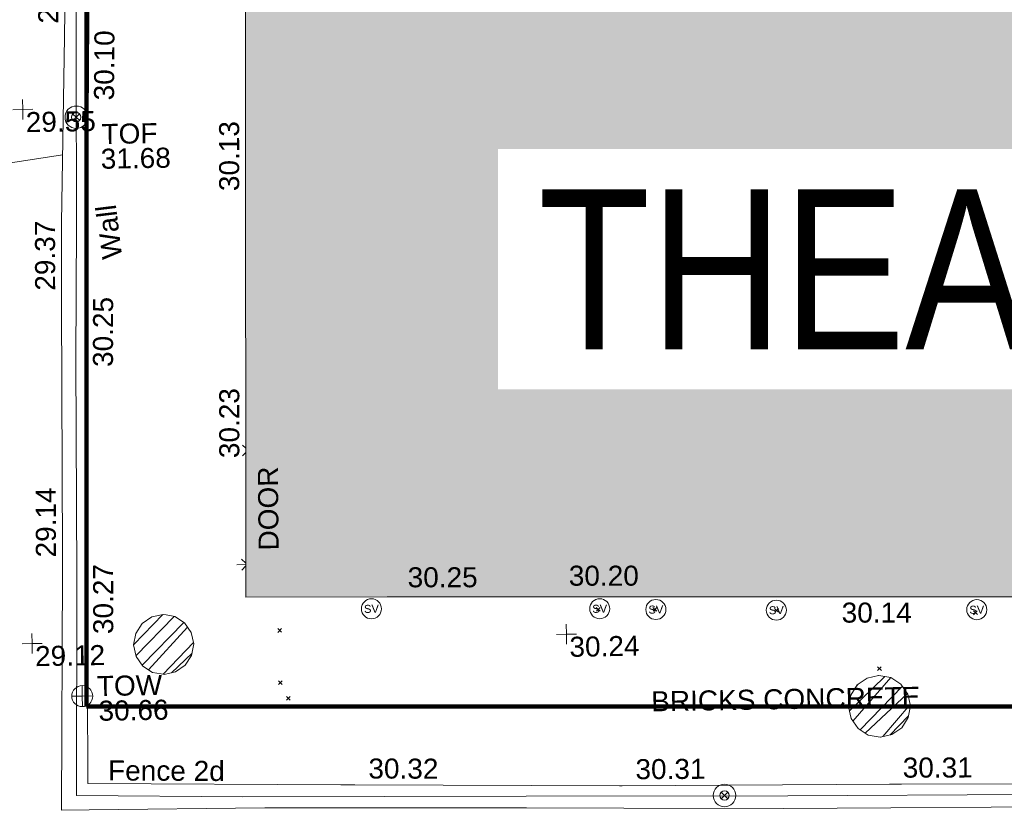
# Model space of a CAD drawing. Header units: millimetres. Extents: x -290717 to 520720, y -103372 to 287762.
# Tile 239 of 256: x 57022 to 75445, y 42516 to 57264. Entities that reach past the tile are written whole.
import ezdxf

# ---------------------------------------------------------------- set-up
doc = ezdxf.new("R2010")
doc.units = ezdxf.units.MM
doc.linetypes.add('IMPORT-HIDDEN2 _3_', pattern=[4762.5, 3175, -1587.5])
doc.linetypes.add('IMPORT-UG_ELEC_STREET LIGHTING_QLB2 _2_', pattern=[2700, 1500, -300.0000000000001, 0, -250, 150, -300.0000000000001, 0, -200])
for name, color, linetype, lineweight, true_color in [('00__TOPO__TOP_OF_FENCE_SYMBOL', 7, 'Continuous', 9, 0x666666), ('00_TOPO_LEVEL_FLOOR', 7, 'Continuous', 9, 0x666666), ('00_TOPO_SERV_STOP_VALVE', 7, 'Continuous', 9, 0x666666), ('00_TOPO_TOP_OF_WALL', 7, 'Continuous', 9, 0x666666), ('00_UAV_BUILDING_OUTLINE', 5, 'Continuous', 9, 0x0000ff), ('00_UAV_FENCE_2D', 7, 'Continuous', 9, 0x264c2f), ('00_UAV_INT_DOOR', 7, 'Continuous', 9, 0x7f4f3f), ('00_UAV_LEVEL_SPOT', 7, 'Continuous', 9, 0x666666), ('00_UAV_TOP_OF_FENCE', 6, 'Continuous', 9, 0xff00ff), ('00_UAV_TOP_OF_WALL', 7, 'Continuous', 9, 0x666666), ('00_UAV_WALL', 7, 'Continuous', 9, 0x7c00a5), ('01_DTM_CONTOUR_MNR', 7, 'Continuous', 9, 0xa5a552), ('12333-PUM-2D-U-0001-C01 - Rev2_REVIT IMPORT_dwg', 7, 'Continuous', 9, 0x767676), ('A_RHA_Line', 7, 'Continuous', 9, 0x00a600), ('PUM-CHAMBER EXTENTS', 6, 'IMPORT-HIDDEN2 _3_', 9, 0xff00ff)]:
    doc.layers.add(name, color=color, linetype=linetype, lineweight=lineweight, true_color=true_color)
for name, color, linetype, lineweight in [('00_UAV_SURVEY_TEXT', 7, 'Continuous', 9), ('A_RHA_Detail', 7, 'Continuous', 9), ('A_RHA_Text', 7, 'Continuous', 9), ('GEN-TEXT', 7, 'Continuous', 9)]:
    doc.layers.add(name, color=color, linetype=linetype, lineweight=lineweight)
doc.styles.add('Arial Narrow', font='ARIALN.TTF', dxfattribs={"height": 3000})
doc.styles.add('Swis721 Lt BT', font='swissl.ttf', dxfattribs={"height": 399.9999999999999})
doc.styles.add('Swis721 Lt BT_2', font='swissl.ttf', dxfattribs={"height": 375})
pattern_1 = [(45, (-533641079.65, -725615854.3560001), (-265.1650429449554, 265.1650429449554), []), (45, (-533640902.873, -725615854.3560001), (-265.1650429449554, 265.1650429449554), [])]

# ---------------------------------------------------------------- blocks, each defined once
blk = doc.blocks.new('12333-PUM-2D-U-0001-C01 - Rev2_REVIT IMPORT_dwg_MSL_Sluice_Valve_SYM-2077246-Site Location Plan Existing')
at = {"layer": '00_TOPO_SERV_STOP_VALVE', "color": 254, "true_color": 0xcccccc}
blk.add_circle((0, 0), 500.0000000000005, dxfattribs=at)
at = {"layer": '00_TOPO_SERV_STOP_VALVE', "insert": (0, 198.9876086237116), "char_height": 399.9999999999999, "width": 785.1100955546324, "attachment_point": 2, "line_spacing_factor": 1.005061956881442, "style": 'Swis721 Lt BT'}
blk.add_mtext('SV', dxfattribs=at)
blk = doc.blocks.new('12333-PUM-2D-U-0001-C01 - Rev2_REVIT IMPORT_dwg_MSL_Node_LineworkTOF-2077248-Site Location Plan Existing')
at = {"layer": '00__TOPO__TOP_OF_FENCE_SYMBOL', "color": 254, "true_color": 0xcccccc, "flags": 128}
for points in [[(165.3591892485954, 165.3591892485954), (0, 0), (-165.3591892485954, 165.3591892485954)], [(165.3591892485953, -165.3591892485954), (0, 0), (-165.3591892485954, -165.3591892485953)]]:
    blk.add_lwpolyline(points, dxfattribs=at)
at = {"layer": '00__TOPO__TOP_OF_FENCE_SYMBOL', "color": 254, "true_color": 0xcccccc}
for radius in [562.5594001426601, 233.853208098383]:
    blk.add_circle((0, 0), radius, dxfattribs=at)
blk = doc.blocks.new('12333-PUM-2D-U-0001-C01 - Rev2_REVIT IMPORT_dwg_TOW-2077249-Site Location Plan Existing')
at = {"layer": '00_TOPO_TOP_OF_WALL', "color": 254, "true_color": 0xcccccc, "flags": 128}
for points in [[(0, 525.0554400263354), (0, 0), (-525.0554401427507, 0)], [(525.0554401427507, 0), (0, 0), (0, -525.0554400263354)]]:
    blk.add_lwpolyline(points, dxfattribs=at)
at = {"layer": '00_TOPO_TOP_OF_WALL', "color": 254, "true_color": 0xcccccc}
blk.add_circle((0, 0), 525.0554401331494, dxfattribs=at)
blk = doc.blocks.new('12333-PUM-2D-U-0001-C01 - Rev2_REVIT IMPORT_dwg_MSL_FLlvl_SYM-V157-Site Location Plan Existing')
at = {"layer": '00_TOPO_LEVEL_FLOOR', "color": 254, "true_color": 0xcccccc}
blk.add_line((-5.009963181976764, 8.662937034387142e-12), (-38.92611017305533, 8.662937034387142e-12), dxfattribs=at)
blk = doc.blocks.new('12333-PUM-2D-U-0001-C01 - Rev2_REVIT IMPORT_dwg_MSL_Node_Linework-V178-Site Location Plan Existing')
at = {"layer": '00_UAV_INT_DOOR', "color": 9, "true_color": 0xd4c4bf}
for p, q in [((-208.6201455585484, 208.6201455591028), (-530.3860888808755, 530.3860888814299)), ((-215.8506737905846, -215.850673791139), (-530.3860888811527, -530.3860888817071))]:
    blk.add_line(p, q, dxfattribs=at)
blk = doc.blocks.new('12333-PUM-2D-U-0001-C01 - Rev2_REVIT IMPORT_dwg_MSL_Node_Linework-V179-Site Location Plan Existing')
at = {"layer": '00_UAV_INT_DOOR', "color": 9, "true_color": 0xd4c4bf}
for p, q in [((-128.077345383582, 128.0773453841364), (-530.3860888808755, 530.3860888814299)), ((-132.5163551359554, -132.5163551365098), (-530.3860888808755, -530.3860888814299))]:
    blk.add_line(p, q, dxfattribs=at)
blk = doc.blocks.new('12333-PUM-2D-U-0001-C01 - Rev2_REVIT IMPORT_dwg_UAV-2077255-Site Location Plan Existing')
at = {"layer": '00_UAV_LEVEL_SPOT', "color": 254, "true_color": 0xcccccc, "flags": 128}
for points in [[(500.0000000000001, 0), (0, 0), (0, 500.0000000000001)], [(0, -500.0000000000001), (0, 0), (-500.0000000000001, 0)]]:
    blk.add_lwpolyline(points, dxfattribs=at)
blk = doc.blocks.new('12333-PUM-2D-U-0001-C01 - Rev2_REVIT IMPORT_dwg_MGS62954_T2_Galway_ITM_3d_Rev1-2077680-Site Location Plan Existing')
at = {"layer": '00_UAV_FENCE_2D', "color": 254, "true_color": 0xcccccc, "flags": 128}
blk.add_lwpolyline([(533991899.5421202, 725600325.4482307), (533991828.5702921, 725596626.0258937), (533987912.7885, 725596664.6665001), (533983992.7885, 725596759.6665), (533978558.7885, 725596850.6664999), (533974087.7885001, 725596902.6665), (533969196.7885, 725596983.6665), (533963895.7885, 725597063.6665), (533960784.0595001, 725597139.8885001), (533960859.0595001, 725601247.8885), (533960914.0595001, 725605285.8885001), (533960967.7425, 725607837.812), (533961063.7425001, 725613958.8120002), (533961090.6646547, 725616194.2439686)], dxfattribs=at)
at = {"layer": '00_UAV_WALL', "color": 254, "true_color": 0xcccccc, "flags": 128}
for points in [[(533992189.7086982, 725600320.5054702), (533992075.7884999, 725596393.6665001), (533991005.2950826, 725596422.1062272), (533988198.7885, 725596496.6665001), (533986008.5859736, 725596530.3464564), (533983841.7885, 725596563.6665), (533981010.8676286, 725596590.0782341), (533979768.7885, 725596601.6665), (533976012.6309975, 725596642.7138413), (533974003.7885001, 725596664.6665001), (533971014.2877428, 725596725.5752472), (533969193.7885, 725596762.6665), (533966015.4047053, 725596816.5814509), (533964300.7885001, 725596845.6665), (533961016.0061923, 725596867.9222395), (533960499.0436471, 725596871.4248717), (533960590.1335039, 725601352.1082281), (533960596.1900001, 725601650.0255002), (533960664.1329561, 725606346.3936037), (533960686.1900001, 725607871.0255), (533960802.279188, 725611338.7042762), (533960834.8385001, 725612311.2775)], [(533961304.1900001, 725613355.0254999), (533961262.7147146, 725611649.9304314), (533961196.1900001, 725608915.0255), (533961150.0219417, 725606653.3536562), (533961114.1900002, 725604898.0255), (533961061.6929857, 725601654.8766057), (533961051.1900001, 725601006.0255002), (533960995.7885, 725597359.6665)], [(533960995.7885, 725597359.6665), (533965727.7885, 725597253.6665), (533965994.5250275, 725597248.1456981), (533970945.7885001, 725597145.6665001), (533970993.4543039, 725597145.124227), (533975993.1307698, 725597088.2450862), (533976219.7885, 725597085.6665), (533980702.7885001, 725597012.6665), (533980992.3402064, 725597008.2738068), (533984657.7885, 725596952.6665), (533985991.5877491, 725596930.5031238), (533988328.7885, 725596891.6664999), (533990990.7470879, 725596855.134589), (533991607.7885, 725596846.6665002), (533991678.4460872, 725600329.2144285)]]:
    blk.add_lwpolyline(points, dxfattribs=at)
at = {"layer": '01_DTM_CONTOUR_MNR', "color": 254, "true_color": 0xcccccc, "flags": 128}
blk.add_lwpolyline([(533960728.6658965, 725609139.8151885), (533959219.5828382, 725608930.7639884), (533959000.0000001, 725608910.0000001), (533958949.5136126, 725608948.523151), (533958740, 725609080.0000001), (533958657.3264856, 725609173.5884308), (533958540.0000001, 725609310.0000002), (533957738.8503498, 725610097.3283255), (533956719.0219809, 725611362.9945699), (533956114.0993569, 725612100.7750336)], dxfattribs=at)
for name, p, xscale, yscale, zscale in [('12333-PUM-2D-U-0001-C01 - Rev2_REVIT IMPORT_dwg_UAV-2077255-Site Location Plan Existing', (533960000.0000001, 725610000), 0.375, 0.375, 0.375), ('12333-PUM-2D-U-0001-C01 - Rev2_REVIT IMPORT_dwg_MSL_Node_LineworkTOF-2077248-Site Location Plan Existing', (533960999.4015907, 725609836.8596339), 0.375, 0.375, 0.375), ('12333-PUM-2D-U-0001-C01 - Rev2_REVIT IMPORT_dwg_MSL_Node_Linework-V178-Site Location Plan Existing', (533964100.3925, 725603546.352), 0.19, 0.19, 0.19), ('12333-PUM-2D-U-0001-C01 - Rev2_REVIT IMPORT_dwg_MSL_FLlvl_SYM-V157-Site Location Plan Existing', (533964048.3925, 725601407.3519999), 4.94, 4.94, 4.94), ('12333-PUM-2D-U-0001-C01 - Rev2_REVIT IMPORT_dwg_MSL_Node_Linework-V179-Site Location Plan Existing', (533964048.3925, 725601407.3519999), 0.19, 0.19, 0.19), ('12333-PUM-2D-U-0001-C01 - Rev2_REVIT IMPORT_dwg_MSL_Sluice_Valve_SYM-2077246-Site Location Plan Existing', (533966360.0595001, 725600538.8885001), 0.375, 0.375, 0.375), ('12333-PUM-2D-U-0001-C01 - Rev2_REVIT IMPORT_dwg_MSL_Sluice_Valve_SYM-2077246-Site Location Plan Existing', (533970631.0595001, 725600465.8885001), 0.375, 0.375, 0.375), ('12333-PUM-2D-U-0001-C01 - Rev2_REVIT IMPORT_dwg_MSL_Sluice_Valve_SYM-2077246-Site Location Plan Existing', (533971681.0595001, 725600432.8885), 0.375, 0.375, 0.375), ('12333-PUM-2D-U-0001-C01 - Rev2_REVIT IMPORT_dwg_MSL_Sluice_Valve_SYM-2077246-Site Location Plan Existing', (533973935.0595001, 725600380.8885001), 0.375, 0.375, 0.375), ('12333-PUM-2D-U-0001-C01 - Rev2_REVIT IMPORT_dwg_MSL_Sluice_Valve_SYM-2077246-Site Location Plan Existing', (533977685.0595001, 725600324.8885001), 0.375, 0.375, 0.375), ('12333-PUM-2D-U-0001-C01 - Rev2_REVIT IMPORT_dwg_UAV-2077255-Site Location Plan Existing', (533960000.0000001, 725600000.0000001), 0.375, 0.375, 0.375), ('12333-PUM-2D-U-0001-C01 - Rev2_REVIT IMPORT_dwg_UAV-2077255-Site Location Plan Existing', (533970000, 725600000.0000001), 0.375, 0.375, 0.375), ('12333-PUM-2D-U-0001-C01 - Rev2_REVIT IMPORT_dwg_TOW-2077249-Site Location Plan Existing', (533960921.7885, 725598998.6665), 0.375, 0.375, 0.375), ('12333-PUM-2D-U-0001-C01 - Rev2_REVIT IMPORT_dwg_MSL_Node_LineworkTOF-2077248-Site Location Plan Existing', (533972905.3134631, 725596928.44186), 0.375, 0.375, 0.375)]:
    blk.add_blockref(name, p, dxfattribs=dict(xscale=xscale, yscale=yscale, zscale=zscale))
at = {"layer": '00_UAV_BUILDING_OUTLINE', "color": 251, "true_color": 0x666666, "char_height": 375, "width": 1495.902363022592, "attachment_point": 1, "line_spacing_factor": 1.005061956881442, "style": 'Swis721 Lt BT_2'}
for s, insert, rotation in [('30.13', (533963647.5830796, 725608407.4534109), 89.02410562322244), ('30.23', (533963562.4439778, 725603409.3311279), 89.02410561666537), ('30.25', (533967050.779722, 725601304.8619534), 359.02410562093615), ('30.20', (533970066.082028, 725601281.5675609), 359.0241056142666), ('30.14', (533975159.4287546, 725600501.692535), 359.0241056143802)]:
    blk.add_mtext(s, dxfattribs=dict(at, insert=insert, rotation=rotation))
at = {"layer": '00_UAV_FENCE_2D', "color": 251, "true_color": 0x666666, "insert": (533961384.4804949, 725597786.3552529), "char_height": 375, "width": 2545.408465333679, "attachment_point": 1, "rotation": 358.73210124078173, "line_spacing_factor": 1.005061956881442, "style": 'Swis721 Lt BT_2'}
blk.add_mtext('Fence 2d', dxfattribs=at)
at = {"layer": '00_UAV_INT_DOOR', "color": 251, "true_color": 0x666666, "insert": (533964269.8007865, 725601665.5640663), "char_height": 375, "width": 1790.333939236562, "attachment_point": 1, "rotation": 89.60736029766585, "line_spacing_factor": 1.005061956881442, "style": 'Swis721 Lt BT_2'}
blk.add_mtext('DOOR', dxfattribs=at)
at = {"layer": '00_UAV_LEVEL_SPOT', "char_height": 375, "width": 1495.902363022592, "attachment_point": 1, "line_spacing_factor": 1.005061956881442, "style": 'Swis721 Lt BT_2'}
for s, insert in [('29.55', (533960051.8765643, 725609949.1441548)), ('29.12', (533960051.8765643, 725599949.1441547)), ('30.24', (533970051.8765643, 725599949.1441547))]:
    blk.add_mtext(s, dxfattribs=dict(at, insert=insert))
at = {"layer": '00_UAV_SURVEY_TEXT', "color": 251, "true_color": 0x666666, "insert": (533971563.8000001, 725598901.6296078), "char_height": 375, "width": 5617.944430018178, "attachment_point": 1, "line_spacing_factor": 1.005061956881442, "style": 'Swis721 Lt BT_2'}
blk.add_mtext('BRICKS CONCRETE', dxfattribs=at)
at = {"layer": '00_UAV_TOP_OF_FENCE', "color": 251, "true_color": 0x666666, "char_height": 375, "attachment_point": 1, "line_spacing_factor": 1.005061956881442, "style": 'Swis721 Lt BT_2'}
for s, insert, width in [('TOF', (533961465.1254897, 725609702.4236945), 1163.479615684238), ('31.68', (533961442.7018479, 725609239.0469897), 1495.902363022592)]:
    blk.add_mtext(s, dxfattribs=dict(at, insert=insert, width=width))
at = {"layer": '00_UAV_TOP_OF_WALL', "char_height": 375, "attachment_point": 1, "line_spacing_factor": 1.005061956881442, "style": 'Swis721 Lt BT_2'}
for s, insert, width in [('TOW', (533961198.0038244, 725599369.5764141), 1343.937678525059), ('30.66', (533961220.4657317, 725598905.7284914), 1495.902363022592)]:
    blk.add_mtext(s, dxfattribs=dict(at, insert=insert, width=width))
at = {"layer": '00_UAV_WALL', "color": 251, "true_color": 0x666666, "char_height": 375, "attachment_point": 1, "line_spacing_factor": 1.005061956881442, "style": 'Swis721 Lt BT_2'}
for s, insert, width, rotation in [('29.60', (533960315.5235295, 725611604.82698), 1495.902363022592, 88.11874999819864), ('30.10', (533961335.1447805, 725610149.5075347), 1495.902363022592, 88.60659364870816), ('Wall', (533961441.2127747, 725607153.8128628), 1130.237340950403, 95.95020533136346), ('29.37', (533960172.5715688, 725606603.5312458), 1495.902363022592, 89.1711524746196), ('30.25', (533961228.415491, 725605158.0614204), 1495.902363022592, 88.83056970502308), ('29.14', (533960099.0222912, 725601610.104626), 1495.902363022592, 89.07101114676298), ('30.27', (533961146.8637957, 725600156.1402735), 1495.902363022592, 89.09260659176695), ('30.32', (533966254.7193581, 725597738.0959759), 1495.902363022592, 358.81428501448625), ('30.31', (533971249.0717741, 725597637.4778334), 1495.902363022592, 359.34819899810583), ('30.31', (533976250.6144319, 725597579.625314), 1495.902363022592, 359.13081338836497)]:
    blk.add_mtext(s, dxfattribs=dict(at, insert=insert, width=width, rotation=rotation))
blk = doc.blocks.new('12333-PUM-2D-U-0001-C01 - Rev2_REVIT IMPORT_dwg-1620468-Site Location Plan Existing')
at = {"layer": 'PUM-CHAMBER EXTENTS', "true_color": 0xffaaff}
h = blk.add_hatch(dxfattribs=at)
h.set_pattern_fill('FP_3', color=211, style=0, pattern_type=2)
h.set_pattern_definition(pattern_1)
h.paths.add_polyline_path([(321381.8501528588, -16477.10212133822), (321597.0123599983, -16434.30369731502), (321779.4180716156, -16312.42409744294), (321901.2976714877, -16130.01838582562), (321944.0960955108, -15914.85617868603), (321901.2976714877, -15699.69397154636), (321779.4180716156, -15517.28825992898), (321597.0123599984, -15395.40866005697), (321381.8501528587, -15352.61023603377), (321166.6879457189, -15395.40866005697), (320984.2822341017, -15517.28825992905), (320862.4026342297, -15699.69397154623), (320819.6042102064, -15914.85617868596), (320862.4026342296, -16130.01838582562), (320984.2822341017, -16312.42409744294), (321166.6879457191, -16434.30369731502), (321327.9370823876, -16466.37814480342)])
h = blk.add_hatch(dxfattribs=at)
h.set_pattern_fill('FP_3', color=211, style=0, pattern_type=2)
h.set_pattern_definition(pattern_1)
h.paths.add_polyline_path([(334753.350152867, -17885.41153934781), (334974.5623624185, -17841.40969510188), (335162.0970183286, -17716.10304410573), (335287.4036693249, -17528.56838819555), (335331.4055135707, -17307.35617864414), (335287.4036693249, -17086.14396909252), (335162.0970183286, -16898.60931318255), (334974.5623624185, -16773.30266218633), (334753.350152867, -16729.3008179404), (334510.5733809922, -16787.7116420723), (334344.6032874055, -16898.60931318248), (334219.2966364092, -17086.14396909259), (334175.2947921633, -17307.35617864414), (334219.2966364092, -17528.56838819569), (334344.6032874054, -17716.10304410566), (334532.1379433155, -17841.40969510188)])
at = {"layer": 'GEN-TEXT', "color": 253, "true_color": 0xaaaaaa}
for p, q in [((329488.3698138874, -15434.35617862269), (329559.0804920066, -15363.64550050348)), ((329559.0804920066, -15434.35617862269), (329488.3698138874, -15363.64550050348)), ((330548.3698139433, -15454.35617864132), (330619.0804920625, -15383.64550052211)), ((330619.0804920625, -15454.35617864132), (330548.3698139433, -15383.64550052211)), ((332823.6359793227, -15512.40468316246), (332894.346657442, -15441.69400504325)), ((332894.346657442, -15512.40468316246), (332823.6359793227, -15441.69400504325)), ((323519.9948138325, -15725.71151773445), (323590.7054919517, -15655.00083961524)), ((323590.7054919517, -15725.71151773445), (323519.9948138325, -15655.00083961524)), ((336543.3796319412, -15622.08395206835), (336614.0903100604, -15551.37327394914)), ((336614.0903100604, -15622.08395206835), (336543.3796319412, -15551.37327394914)), ((334728.9948138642, -16636.71151769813), (334799.7054919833, -16566.00083957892)), ((334799.7054919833, -16636.71151769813), (334728.9948138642, -16566.00083957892)), ((323516.9948138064, -16703.71151773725), (323587.7054919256, -16633.00083961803)), ((323587.7054919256, -16703.71151773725), (323516.9948138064, -16633.00083961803)), ((323660.9948137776, -16998.71151777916), (323731.7054918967, -16928.00083965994)), ((323731.7054918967, -16998.71151777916), (323660.9948137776, -16928.00083965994))]:
    blk.add_line(p, q, dxfattribs=at)
at = {"layer": 'PUM-CHAMBER EXTENTS', "color": 211, "linetype": 'Continuous', "true_color": 0xffaaff, "flags": 128}
for points in [[(321944.0960955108, -15914.85617868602), (321901.2976714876, -15699.69397154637), (321779.4180716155, -15517.28825992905), (321597.0123599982, -15395.408660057), (321435.7632233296, -15363.33421256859), (321381.8501528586, -15352.6102360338), (321166.6879457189, -15395.408660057), (320984.2822341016, -15517.28825992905), (320862.4026342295, -15699.69397154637), (320819.6042102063, -15914.85617868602), (320862.4026342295, -16130.01838582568), (320984.2822341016, -16312.424097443), (321166.6879457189, -16434.30369731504), (321327.9370823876, -16466.37814480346), (321381.8501528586, -16477.10212133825), (321597.0123599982, -16434.30369731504), (321779.4180716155, -16312.424097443), (321901.2976714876, -16130.01838582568)], [(335331.4055135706, -17307.35617864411), (335287.4036693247, -17086.14396909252), (335162.0970183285, -16898.60931318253), (334974.5623624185, -16773.30266218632), (334753.3501528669, -16729.30081794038), (334745.6440419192, -16730.83365871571), (334532.1379433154, -16773.30266218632), (334344.6032874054, -16898.60931318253), (334219.2966364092, -17086.14396909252), (334175.2947921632, -17307.35617864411), (334219.2966364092, -17528.56838819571), (334344.6032874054, -17716.10304410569), (334532.1379433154, -17841.40969510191), (334753.3501528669, -17885.41153934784), (334761.0562638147, -17883.87869857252), (334974.5623624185, -17841.40969510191), (335162.0970183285, -17716.10304410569), (335287.4036693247, -17528.56838819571)]]:
    blk.add_lwpolyline(points, close=True, dxfattribs=at)
blk.add_blockref('12333-PUM-2D-U-0001-C01 - Rev2_REVIT IMPORT_dwg_MGS62954_T2_Galway_ITM_3d_Rev1-2077680-Site Location Plan Existing', (-533641079.6498471, -725615854.3561786))

msp = doc.modelspace()

# ---------------------------------------------------------------- hatches: boundary and pattern name
at = {"layer": 'A_RHA_Detail', "true_color": 0xc0c0c0}
h = msp.add_hatch(color=9, dxfattribs=at)
h.paths.add_polyline_path([(-80880.60083898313, -68502.79057078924), (-80400.86592458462, -68483.4150911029), (-80400.86592458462, -62984.64684182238), (-24474.85765180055, -63009.32043784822), (-24456.14471274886, -50840.30023854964), (-36622.55041054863, -50831.65104346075), (-36622.5504104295, -44228.57792609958), (-50959.05265825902, -44213.68205212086), (-50959.05265825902, -42573.78171509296), (-54563.93258049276, -42571.21897729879), (-54565.69773355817, -45054.17447471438), (-92408.82109324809, -45027.27149617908), (-92411.78875845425, -49201.74309219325), (-100061.9988811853, -49201.74309219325), (-100052.221444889, -64852.82557835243), (-86120.90825231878, -64852.82557835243), (-86092.16626519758, -62957.90041523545), (-84861.10047611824, -62957.90041520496), (-84854.79054275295, -68240.10973718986), (-80870.60226895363, -68240.10973718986)])
h.paths.add_polyline_path([(-137238.9269955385, -68461.93840922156), (-132719.7426408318, -68433.06336920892), (-132847.0731201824, -62850.0428228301), (-130454.6837966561, -62916.63108081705), (-130498.2830220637, -61355.8539363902), (-117581.136331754, -61423.42893434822), (-117492.3908565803, -49183.91309186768), (-125136.5200282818, -49178.47881939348), (-125133.5727033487, -45032.61887132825), (-163007.1824077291, -45005.69421944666), (-163007.1824077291, -44090.29634113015), (-163123.8521375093, -44090.21339942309), (-163122.6389897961, -42383.751842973), (-166563.8543420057, -42383.75184295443), (-166565.0349082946, -44044.3982420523), (-193158.4656786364, -44025.49275802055), (-193195.152889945, -62863.6565097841), (-137269.7106414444, -62916.63108078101), (-137254.3708868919, -65679.90523788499)])
h.paths.add_polyline_path([(120310.9497607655, -32334.2823016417), (120312.4652266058, -31610.73011961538), (133451.2244789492, -31638.24899384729), (133469.2230092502, -19717.98315777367), (121295.7536929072, -19692.48606427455), (121319.8434528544, -8190.941560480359), (112277.0825929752, -8172.001674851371), (112263.1769726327, -14811.12345451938), (78285.85310969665, -14739.95861435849), (78292.82277619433, -8167.077575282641), (76545.55099677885, -8163.40371230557), (69355.76844230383, -8152.931592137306), (69353.66597202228, -9156.746357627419), (68372.60878942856, -9154.691552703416), (68372.60878942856, -13705.52853212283), (69333.72334743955, -13707.54156767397), (69325.07112544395, -16249.53369225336), (66623.4489111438, -16249.53369225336), (66619.79243932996, -17995.29925522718), (65989.07757491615, -17995.29925522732), (65985.44262769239, -19730.78799479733), (57152.23993372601, -19712.28702423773), (57127.42535098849, -31559.89461998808), (70277.87165423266, -31587.43801817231), (70277.87165428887, -32271.74147154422), (78263.96947906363, -32285.12944888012), (78266.62669288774, -31019.79372153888), (112335.8856506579, -31091.15111856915), (112335.8856506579, -32317.57330550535), (119781.4233959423, -32333.17321910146)])
h.paths.add_polyline_path([(7503.71740934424, -1791.43926322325), (15482.43097389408, -674.0213230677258), (15484.0826184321, 148.1327206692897), (56188.28042539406, 205.5276654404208), (56155.8432600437, 14338.31663138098), (18016.62665932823, 14236.4814953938), (17967.9025208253, 34313.18372075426), (21727.10644861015, 34324.06926249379), (21708.9097307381, 40608.10218319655), (18009.66447156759, 40608.10218325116), (17995.54603703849, 45483.75063445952), (9770.084212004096, 45420.63294734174), (3966.216019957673, 45443.14492469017), (3984.771235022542, 14176.56786831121), (1023.062455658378, 14176.56786840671), (-276.5134647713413, 14190.52623465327), (-231.6790044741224, 5976.811441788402), (-226.4491536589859, 193.7444677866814), (1220.250839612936, 179.5999159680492), (7477.609307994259, 143.2867556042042), (7488.638446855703, -674.0213230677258)])
h.paths.add_polyline_path([(77755.59663317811, 53.47451145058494), (77729.51881611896, 1699.844979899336), (94464.47132486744, 1659.976083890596), (94606.37913471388, 17991.39023626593), (88810.41901146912, 18015.03260816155), (88799.89418497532, 14436.74271609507), (69413.88950349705, 14457.87738898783), (69377.35724448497, 99.62816357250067), (70760.85642036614, 92.0068082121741)])
h.paths.add_polyline_path([(61252.12079698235, 46453.95617369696), (105774.7348988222, 46472.68783510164), (105768.2642197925, 61852.61234310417), (92285.13876306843, 61852.61234310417), (92308.59670397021, 65784.30757142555), (96107.46680002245, 65767.6044524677), (96059.6808111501, 75209.20847378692), (101084.8427276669, 75071.88872768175), (104988.0046543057, 74765.36560410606), (108403.6894220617, 74363.84089439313), (112009.2703903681, 73787.25420864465), (115645.3524814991, 73049.69667210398), (116890.8108050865, 72761.69136255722), (120208.9929832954, 71893.18353872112), (120865.241739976, 71703.68487155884), (124135.6329505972, 70669.67317909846), (127435.6253142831, 69480.50055823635), (127820.4368655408, 69394.93141813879), (128274.3081769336, 69331.69585757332), (128731.879114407, 69306.66104520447), (129189.9401456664, 69320.00258265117), (129645.2782985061, 69371.62688830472), (130094.6997111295, 69461.17185607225), (130535.0520071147, 69588.00939078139), (130963.2464342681, 69751.2498188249), (131376.279516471, 69949.74812593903), (131771.254123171, 70182.11198906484), (132162.5575600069, 70460.54046602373), (132496.0921582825, 70741.69081117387), (132820.8713676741, 71064.98072578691), (133117.4593294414, 71414.31364276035), (133383.77568926, 71787.23923958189), (133616.5473239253, 72178.53728446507), (133817.1647262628, 72590.54524901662), (133982.6025969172, 73017.89547517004), (134111.7005086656, 73457.59040804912), (134203.5529320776, 73906.545904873), (134257.5155882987, 74361.61286220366), (134272.5462649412, 74819.59931534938), (134250.5259874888, 75277.29281749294), (134189.6227572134, 75731.48297750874), (134090.9274700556, 76178.98397761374), (133955.1324028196, 76616.65691996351), (133783.1900598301, 77041.4318434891), (133576.3064937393, 77450.3292564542), (133335.9328436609, 77840.48103831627), (133063.7551572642, 78209.15055536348), (132761.6825665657, 78553.75185442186), (132431.8338935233, 78871.86780505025), (132076.5227904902, 79161.26705200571), (131698.2415079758, 79419.91966864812), (131299.6434187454, 79646.01139199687), (131093.5942456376, 79746.34209763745), (132146.0467355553, 83110.22226149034), (122787.763295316, 86282.54285521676), (121604.3555410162, 82800.35918872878), (117095.9864226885, 83870.84033788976), (116841.9598400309, 83526.35449576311), (116120.5435466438, 91221.9361197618), (110237.7341284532, 91274.27491024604), (110194.3680786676, 90435.39030217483), (104988.0046543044, 90486.49901569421), (104973.2761846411, 94309.82427956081), (103746.1314668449, 94309.82427962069), (103839.9937121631, 122852.1474272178), (96365.09202303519, 122931.9599471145), (96350.3400238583, 123952.416858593), (104555.5505249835, 123902.1925258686), (104607.3234457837, 120248.5396157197), (125502.5015002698, 120134.193340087), (125662.0200253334, 137657.3796883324), (114479.5865733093, 137699.2256881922), (114382.3062641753, 129149.9458158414), (104644.1590035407, 129187.997507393), (104577.9931702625, 126217.3903165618), (101184.4926405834, 126159.1566967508), (101264.6166812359, 135959.2655565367), (89967.23177303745, 135988.8856164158), (89927.63362986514, 125823.6463181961), (93630.53562299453, 125840.7948842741), (93580.6568888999, 122931.9599471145), (88697.38835373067, 122904.7310127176), (88679.38989541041, 95739.0914377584), (86378.25848993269, 95739.0914377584), (86378.18187189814, 96178.10083375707), (83279.5074328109, 96200.92083330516), (83273.62493422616, 95735.74732136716), (70169.67509616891, 95733.22421950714), (70166.2684274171, 96272.07409350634), (66674.99731291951, 96257.14073659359), (66654.74538556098, 95755.71092140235), (65784.77231076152, 95755.71092140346), (65887.65094981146, 117470.6305650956), (53473.34271625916, 117487.9046429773), (53434.44066306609, 98570.4634906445), (40649.41626913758, 98570.46349066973), (40610.16711556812, 94406.01479082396), (38853.82372865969, 94410.36303444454), (38848.65589191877, 89463.65332732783), (40612.46601909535, 89518.45976927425), (40665.38257359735, 86257.73741131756), (38372.19584673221, 86305.7230928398), (38369.79373532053, 76901.0507917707), (50937.95125076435, 76944.40198877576), (50922.88567283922, 74598.78180893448), (56484.90611318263, 74588.85093774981), (56484.9061131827, 75194.85181998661), (92465.40372273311, 75233.02581663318), (92645.92783659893, 71766.64845097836), (89810.5550181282, 69362.83965827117), (85313.16173971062, 69360.94750424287), (85313.16173971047, 66907.40508090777), (75210.14498260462, 66903.15451592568), (75210.14498260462, 63815.70944554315), (70819.40014306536, 63815.70999204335), (70819.21601502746, 64253.35708063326), (69456.8341568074, 64253.35708063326), (69455.71957374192, 66901.99623168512), (61303.3285675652, 66898.56680686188), (61304.56054652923, 63970.32021231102), (70500.41048205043, 63970.32021223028), (70500.40885431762, 61852.59006210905), (61245.64388480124, 61848.69637492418), (61252.12079698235, 46455.07044720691)])
h.paths.add_polyline_path([(-17153.16561239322, 48569.32684293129), (-17153.16561227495, 60770.38083690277), (-29362.88357762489, 60774.7042869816), (-29362.88357762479, 67399.20394583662), (-43507.25361058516, 67405.01911302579), (-43488.53133082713, 69093.07334179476), (-45766.41866234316, 69109.32868391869), (-45794.34620035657, 67405.01911302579), (-47272.11273197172, 67404.21245453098), (-47272.44887636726, 66454.91798912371), (-86004.56386335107, 66468.6329952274), (-86006.66970790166, 60521.58362724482), (-92662.8772251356, 60521.58362724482), (-92666.53762789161, 50184.35611936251), (-79752.016597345, 50179.78302554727), (-79752.016597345, 48591.49323813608), (-17157.71631240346, 48569.32845421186)])
h.paths.add_polyline_path([(-201056.4185879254, 48628.75479108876), (-138377.9751621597, 48634.64535782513), (-138377.9751621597, 50133.28202330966), (-125467.710581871, 50134.49533928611), (-125468.6909603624, 60566.19036866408), (-132186.8595615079, 60565.86652591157), (-132187.4203588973, 66533.01978768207), (-170643.3098734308, 66805.61809689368), (-170643.3098732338, 67738.78475851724), (-200340.0100486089, 67488.93693767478), (-200348.7175167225, 60827.7802510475), (-201057.5650552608, 60827.71357562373), (-201056.6510294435, 51102.0431337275)])
h.paths.add_polyline_path([(-240051.5126725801, 54769.1949116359), (-239444.4902595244, 54811.10754483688), (-239186.5396225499, 54841.92927608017), (-238764.8191578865, 54940.98166103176), (-238382.4735933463, 55122.46891391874), (-237990.3402229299, 55354.87497237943), (-237269.2031026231, 55936.21514997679), (-237030.2712443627, 56228.66101920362), (-236793.0039600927, 56569.31473977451), (-236554.5880579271, 57004.26389721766), (-236432.7219585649, 57267.46508911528), (-236300.0815274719, 57753.26239002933), (-236250.7285154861, 58017.17885687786), (-236235.6490610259, 58516.21786795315), (-236233.2538430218, 58987.85640057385), (-236213.702979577, 59823.48083772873), (-236363.8287856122, 59820.8603820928), (-236634.0279869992, 60698.06075831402), (-236391.9547756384, 61432.1972634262), (-236225.4740089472, 61435.10319604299), (-236201.6036570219, 62637.68779599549), (-232563.5271750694, 62639.28734435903), (-232563.5271750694, 63049.03842407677), (-232732.1945866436, 63049.15302221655), (-232860.1521278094, 63457.9589027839), (-232731.6068089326, 63914.24862701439), (-232560.8209657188, 63914.24862701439), (-232521.9864006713, 70597.99604498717), (-240628.6947850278, 70598.85496274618), (-240629.7923196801, 72350.98321581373), (-246412.6011213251, 72347.36085937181), (-246412.6011213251, 70616.45923939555), (-254449.5805725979, 70618.60952619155), (-254454.637144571, 70754.06491724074), (-254469.7140363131, 73191.6627625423), (-263883.2532625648, 73267.83063692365), (-263902.4181505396, 68260.74348557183), (-263714.8217520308, 68259.82096576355), (-263552.9672900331, 67819.6543439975), (-263719.0883117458, 67392.20684197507), (-263913.629869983, 67392.20684288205), (-263956.7001914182, 58633.76423459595), (-260181.1963171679, 58611.22607638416), (-260192.3146984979, 56354.25111578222), (-257184.684388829, 56339.46086010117), (-257213.4419958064, 57092.93866025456), (-257338.5163846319, 57093.27331227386), (-257471.0109295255, 57531.7457231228), (-257338.5163845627, 58062.22513700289), (-257203.4956297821, 58064.06881293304), (-257173.5751889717, 58598.54056827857), (-256478.2273617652, 58575.27357918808), (-256478.2273617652, 58788.51859477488), (-256013.0091299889, 58911.92701537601), (-255397.0786589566, 58780.99767608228), (-255397.0786664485, 58595.98242230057), (-243809.8853614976, 58585.92793205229), (-243805.3570672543, 58352.04527760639), (-243740.9394682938, 57884.52572396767), (-243619.083060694, 57421.84877501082), (-243424.3877541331, 56943.65915328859), (-243247.1437899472, 56608.24157716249), (-243003.0710577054, 56249.99021479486), (-242732.2093200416, 55932.75703086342), (-242371.7230179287, 55603.12658814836), (-242141.2551255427, 55424.88676771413), (-241804.9643038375, 55216.88439829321), (-241529.464082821, 55077.02869058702), (-241100.6275144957, 54917.18295005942), (-240836.2134980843, 54840.82833179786), (-240453.4486196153, 54788.6078413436), (-240203.3756532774, 54776.52967577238)])
h.paths.add_polyline_path([(40276.69022620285, 59895.3641775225), (40328.62676026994, 69196.9439153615), (36588.99968782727, 69217.82459101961), (36619.46637569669, 74674.25962431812), (32264.36460075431, 74687.02318924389), (32233.48293864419, 69156.26826309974), (11916.69390488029, 69269.70959690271), (11966.66200108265, 78218.75165977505), (29087.50901742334, 78123.15526811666), (29143.44567202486, 88141.13700481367), (15719.34879623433, 88216.09212957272), (15732.60379610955, 90589.99788900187), (4594.294101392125, 90652.19003492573), (4525.129359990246, 78265.12250452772), (10096.76365550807, 78234.01258734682), (10077.43887221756, 74773.03821913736), (4547.641142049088, 74803.91453678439), (4465.579974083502, 60107.16002351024), (19125.89094757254, 60025.30234268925), (19139.86249371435, 62527.53804648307), (31738.59196305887, 62457.19146407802), (31724.55430855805, 59943.11609818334), (38369.79364222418, 59906.01157297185)])
h.paths.add_polyline_path([(-246083.0241259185, 72334.29150213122), (-246083.0594797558, 72334.30275087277), (-246208.2905500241, 72334.29150213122)])
h.paths.add_polyline_path([(-114575.3004830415, 112178.0758696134), (-114575.3246436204, 112178.0758696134), (-114707.2752166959, 115801.5811617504)])
h.paths.add_polyline_path([(-154699.9178766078, 101760.4080976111), (-114382.0503338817, 101776.0542915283), (-114382.0503338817, 106926.936016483), (-113755.641395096, 106927.1791078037), (-113757.5507412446, 111847.2721532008), (-114431.6837526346, 111847.2721532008), (-114431.8098651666, 112178.075869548), (-114575.3004830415, 112178.0758696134), (-114578.9984943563, 121707.2390834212), (-123056.9849702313, 121707.2390834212), (-123068.8201032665, 156452.7036899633), (-119381.2340625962, 156454.1347343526), (-119381.2340625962, 160165.8603541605), (-115501.031452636, 160167.3661472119), (-115503.3750945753, 166206.5793118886), (-132411.7987151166, 166599.6604729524), (-132411.8243306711, 166665.6603411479), (-135275.0124468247, 166664.5489553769), (-135275.0124468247, 166628.1883102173), (-135911.3205077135, 166628.1944503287), (-135911.3479256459, 166352.1604668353), (-152521.1633846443, 166345.7145607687), (-152518.3680955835, 159142.6836790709), (-150699.3133726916, 159117.9265656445), (-150755.6690356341, 122560.6912032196), (-151059.2005266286, 122560.6912032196), (-151061.0981347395, 121302.4374931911), (-154138.3148337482, 121372.6012653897), (-154138.3148337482, 121865.183451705), (-154704.3888425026, 121867.2611370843), (-154688.5451973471, 119352.3937021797), (-154745.5933227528, 119352.3715636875), (-154745.5763474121, 118722.1532660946), (-160794.1544526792, 118748.744283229), (-160794.1544527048, 119410.5425977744), (-163852.1622693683, 119422.408321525), (-163855.0715294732, 118762.2003111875), (-167568.6765459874, 118778.5256058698), (-166634.6619849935, 124395.1277019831), (-166843.6206842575, 124471.2090400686), (-167568.6765459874, 124707.6250904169), (-168028.2173235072, 124841.3808643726), (-168630.5006276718, 124991.3056740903), (-169238.2056070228, 125117.4693074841), (-169850.3952285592, 125219.6772877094), (-170466.1255403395, 125297.7720169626), (-171089.1102599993, 125351.8553033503), (-171704.4065937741, 125381.1774254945), (-172325.0479971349, 125386.3595015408), (-172782.2248668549, 125374.5832363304), (-173401.7764236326, 125337.4554476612), (-174019.3926983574, 125276.0328036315), (-174634.1213722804, 125190.4100127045), (-175245.0145766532, 125080.7190996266), (-176047.1958093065, 124895.7675261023), (-176665.4852587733, 124724.7228134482), (-177045.3001228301, 124609.1129151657), (-177631.5127793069, 124405.2077276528), (-176665.4852586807, 118818.5158793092), (-177558.9402083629, 118822.4435769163), (-177662.2853368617, 125263.4341236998), (-176365.3912352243, 126542.9270807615), (-159462.2970490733, 126319.9103917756), (-157057.7396790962, 128609.0850976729), (-157060.6673204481, 136153.1661957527), (-158638.8016610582, 137740.2441626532), (-159352.3735831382, 137740.2441626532), (-161634.4140635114, 140201.1078539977), (-168727.9404946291, 140256.8191147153), (-171035.0401162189, 137942.884730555), (-174184.1459014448, 137942.884730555), (-176460.1168228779, 140292.2858551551), (-177341.68569345, 140292.285855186), (-177341.7114445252, 140358.4281613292), (-183428.5803825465, 140356.0660244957), (-185921.6385984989, 137917.4639097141), (-185921.6385985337, 131757.309115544), (-186906.8767412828, 131756.9267734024), (-187725.3914540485, 130809.9989183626), (-187724.0588902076, 127376.1828149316), (-186481.0281350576, 126304.557648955), (-186479.4846755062, 122327.2959175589), (-185176.2828158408, 121059.4673825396), (-180304.1129154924, 121059.4673825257), (-180304.1136492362, 118802.0484409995), (-193555.3706955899, 118802.0484409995), (-193555.3686998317, 133117.8341649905), (-192593.6442938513, 133118.2073819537), (-192593.6442938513, 134200.8158367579), (-192224.6284783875, 134200.9592041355), (-192225.5653014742, 136615.0101267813), (-192595.0012461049, 136615.0101267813), (-192595.4357332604, 137734.4745166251), (-193589.2709668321, 137734.4746851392), (-193589.2685988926, 147474.5705834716), (-193163.2062206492, 147492.8644728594), (-192606.8095195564, 147551.4951472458), (-192359.9383250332, 147589.5931622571), (-192199.8207947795, 147616.5827293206), (-191882.7548926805, 147682.9245600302), (-191568.5380071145, 147761.6632019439), (-191020.2573150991, 147932.4221712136), (-190950.5841382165, 147955.8263236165), (-190647.7999969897, 148070.951423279), (-190349.769078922, 148197.8750093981), (-190056.9509284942, 148336.4013817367), (-189769.7970512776, 148486.316942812), (-189375.4954991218, 148717.2624196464), (-189132.9060261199, 148873.2749095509), (-188867.5421091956, 149059.0543930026), (-188609.6764469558, 149255.1087866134), (-188354.9814056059, 149465.3525772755), (-188079.6339208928, 149713.8792482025), (-187884.9836199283, 149901.8220103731), (-187538.2510284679, 150274.4802367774), (-187446.2998447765, 150378.396083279), (-187241.3270201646, 150629.2310214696), (-187046.3599558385, 150887.9197697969), (-186861.699277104, 151154.0634500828), (-186546.1373636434, 151669.8298752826), (-186524.4196769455, 151707.063245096), (-163675.289831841, 151669.8298752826), (-163687.5843044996, 148134.0767945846), (-157303.6541541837, 148136.4921063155), (-157303.6541541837, 155759.9150161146), (-157557.4317586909, 155765.0384228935), (-157555.9168973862, 166678.0466575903), (-187009.2021991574, 166699.7464767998), (-187013.0952111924, 162054.4009359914), (-188707.1775469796, 162044.5925187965), (-188705.9961893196, 155021.5333641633), (-188737.9999316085, 154650.5326603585), (-188799.0133970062, 154283.1866125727), (-188857.2045401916, 154035.4341107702), (-188966.1106131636, 153679.3368924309), (-189102.6200311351, 153332.8820747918), (-189265.8911677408, 152998.2056672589), (-189454.9174010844, 152677.3710606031), (-189645.2484685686, 152421.322012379), (-189916.9563410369, 152104.2450531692), (-190212.7041973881, 151809.4634871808), (-190530.6686598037, 151538.7947475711), (-190868.889367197, 151293.9075915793), (-191225.2810786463, 151076.3118324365), (-191597.6465194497, 150887.3490190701), (-192092.8415776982, 150682.5621956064), (-192485.2937347, 150569.6612301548), (-192903.8930807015, 150482.2408890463), (-193187.215491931, 150440.8868273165), (-193594.1866364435, 150407.1257787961), (-193594.5953882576, 151459.989522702), (-205369.2399268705, 151455.4201248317), (-205354.452352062, 113350.0822379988), (-207187.1580384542, 113349.3709450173), (-207184.3024929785, 105991.0636522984), (-205312.8709512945, 105991.0636522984), (-205311.2365670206, 101769.6553082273), (-175488.645120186, 101781.2285901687), (-175488.645120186, 110889.6985621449), (-154703.462766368, 110897.5679794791), (-154700.5193329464, 103310.2697088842)])
h.paths.add_polyline_path([(193735.9435692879, 113047.8274775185), (208865.0938716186, 114991.026643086), (208976.1154122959, 114126.6471161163), (216447.8967330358, 115086.3281915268), (216038.7305308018, 118271.970241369), (232648.5073383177, 120405.3421627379), (233425.9936153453, 114352.0734369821), (240632.2017567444, 115277.6440986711), (239854.8412683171, 121329.9334728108), (256406.8682407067, 123455.8879629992), (257091.7572256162, 118089.1198988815), (264572.287122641, 119040.8180953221), (261877.8350554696, 138524.7609215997), (259178.7147038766, 138221.6086023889), (259197.3483654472, 137439.0084132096), (254686.1480587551, 136897.0007613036), (255412.6810205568, 131314.8303174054), (240852.7447965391, 129522.4514055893), (239771.0426540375, 137918.8519126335), (240649.582243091, 138010.1984551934), (240062.3063116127, 142776.6750342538), (239165.7694641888, 142685.0143484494), (237630.9646614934, 151018.3171733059), (266172.8791088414, 154560.7889781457), (271297.187694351, 142612.4006970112), (276531.7397502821, 144861.0987145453), (274941.5029779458, 148527.903728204), (302074.530765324, 160134.9084326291), (300215.9323773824, 164320.1841173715), (301528.161327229, 164907.0997990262), (300405.1237791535, 167477.8916353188), (299016.6944531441, 166945.7181825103), (295626.7488506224, 174518.7544287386), (294333.0289184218, 177537.1551681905), (287288.847594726, 174518.7544287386), (289427.6893504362, 169661.0163464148), (272956.7816584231, 162557.1203578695), (271943.2187786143, 164897.4305293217), (267016.3118217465, 162764.0369715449), (268502.3094164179, 159357.043014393), (265200.4029571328, 157946.4096681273), (226856.4166955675, 153146.7821791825), (227510.3041274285, 148852.0205335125), (228280.9873164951, 141179.0007484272), (227302.3544112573, 141050.2812999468), (227895.3788231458, 136433.1758633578), (228748.5501749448, 136523.8855003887), (229602.307730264, 128023.7667641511), (217691.2359889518, 126493.8999679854), (217642.3600127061, 126874.4332670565), (215138.5007311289, 126552.8357430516), (215194.9980427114, 126112.9650749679), (215015.6132225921, 126089.9247571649), (214840.967257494, 127449.6644606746), (192258.7012018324, 124549.1816390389), (193486.3576426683, 114991.026643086)])
h.paths.add_polyline_path([(-78076.24179098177, 117605.518872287), (-78076.23951907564, 117610.0871212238), (-78070.31812256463, 129485.733079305), (-74723.15926546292, 129478.3852560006), (-74723.15926546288, 125435.7860625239), (-48015.64546089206, 125380.0246061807), (-47996.55031653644, 135872.5822179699), (-61198.159180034, 135901.5630078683), (-74714.72264147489, 135923.5088764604), (-74723.62876031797, 131865.2975510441), (-78070.31812256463, 131872.6421692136), (-78062.97909490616, 149549.768943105), (-58292.26570494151, 149541.5607197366), (-58292.26570494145, 148946.2407608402), (-37707.70924049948, 148937.6946534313), (-37707.70924049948, 159740.0690313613), (-44148.26955758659, 159742.7429641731), (-44148.26955758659, 162961.3319175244), (-49829.95437586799, 162961.3319175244), (-49830.92144141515, 160632.0129326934), (-78494.0902662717, 160643.9130440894), (-78494.0902662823, 161615.1537737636), (-78739.22585210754, 161615.2555472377), (-78691.79195364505, 168187.9195488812), (-90844.5764503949, 168126.8149080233), (-90962.52567696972, 152686.7636278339), (-89064.97866810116, 152685.97582136), (-89079.54115383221, 117610.0871212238), (-78374.80210165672, 117605.6428258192)])
h.paths.add_polyline_path([(69254.82576126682, 129235.9722870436), (69259.97086178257, 136167.7892474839), (86068.0992678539, 136131.0235193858), (86008.66431381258, 164703.3084147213), (58789.63167882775, 164723.5115811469), (58789.63167882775, 170119.2062865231), (54460.16324890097, 170122.4198087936), (54457.21717773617, 166153.2792453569), (47042.21516498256, 166158.7829869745), (47041.10931533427, 164668.9097040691), (39173.27935198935, 164674.7495545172), (39172.83712618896, 164078.9539098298), (17014.87910992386, 164095.400525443), (17002.38841206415, 147267.1142245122), (12659.63471563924, 147267.1142245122), (12653.6008753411, 139137.9291796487), (17031.41608901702, 139134.6797717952), (17024.58791744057, 129935.3194463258), (39191.34773726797, 129918.8662983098), (39191.34773726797, 129258.2867272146), (69014.0340609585, 129236.1510132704)])
h.paths.add_polyline_path([(39265.62356917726, 139467.8223435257), (33050.91021530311, 139484.1586867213), (33087.56357182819, 153427.9220784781), (39277.60130890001, 153411.6505991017), (39277.60130890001, 152830.3127277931), (43058.29603858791, 152820.3745823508), (43024.83899408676, 140092.5601633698), (39267.2657899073, 140092.5601633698)])
h.paths.add_polyline_path([(1979.548949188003, 189123.2414339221), (18699.10403225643, 189180.0465563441), (18678.46874727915, 195253.6675675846), (24349.02704558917, 195272.9334349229), (24334.96888369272, 199550.7690689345), (28829.78348971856, 199566.0403168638), (28798.35772162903, 208815.6446465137), (24334.94961552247, 208806.1514042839), (24333.90624838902, 209113.2475694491), (16811.59093053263, 209087.6902915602), (16806.58456496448, 208843.590909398), (6772.293057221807, 208809.4991440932), (6797.166076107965, 201488.5780549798), (-8471.058649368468, 201436.7038403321), (-8471.058649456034, 200429.0172029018), (-11856.09020773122, 200417.5164702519), (-11823.72827012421, 190892.3684139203), (-7614.729360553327, 190904.9356358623), (-7614.729360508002, 190170.8290169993), (-4608.619189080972, 190169.2993656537), (-4608.238782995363, 190916.8832264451), (1973.379031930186, 190939.2444093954), (1977.122761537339, 189837.3456606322)])
h.paths.add_polyline_path([(-20506.2213294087, 190640.028646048), (-20122.28942212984, 206347.1214480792), (-41550.34215554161, 207015.255795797), (-41462.26177905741, 210449.6195896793), (-31391.41053375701, 210152.0276719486), (-31078.64493158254, 223862.574366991), (-44305.08575746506, 224230.797228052), (-44490.79956595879, 211865.5542346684), (-47510.12209651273, 211942.9901386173), (-47722.57925074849, 203659.0205615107), (-47076.06680551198, 203635.3001466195), (-47175.4684425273, 199531.9403872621), (-46801.21126120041, 199520.4703265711), (-46873.68175963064, 195478.589946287), (-44600.40472249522, 195425.25597799), (-44685.88459510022, 192243.2795180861), (-38073.99929110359, 192135.6564361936), (-38104.39995468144, 191126.9722513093), (-21537.79264469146, 190668.5723413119)])
h.paths.add_polyline_path([(16801.02360974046, 195961.5001375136), (9656.615133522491, 196015.1086064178), (9643.83815057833, 199513.9922857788), (11631.77992465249, 199485.8321209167), (11631.79209405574, 203322.2460457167), (16806.58456511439, 203391.4855727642), (16801.04077099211, 195984.4293109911)])
h.paths.add_polyline_path([(122084.9263243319, 200536.2570557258), (122088.180516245, 206386.1947929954), (125211.1061637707, 206386.1947929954), (125211.1162733, 206645.8932838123), (126202.709897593, 206645.8932838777), (126203.0204768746, 207041.0477229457), (130401.4034740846, 206979.0758390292), (130444.269112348, 209883.2802976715), (126202.8383602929, 209945.883203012), (126203.0204768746, 214624.1281189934), (127364.7919503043, 214624.1281189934), (127365.2106673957, 225380.2058570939), (126159.8599207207, 225380.2527798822), (126207.4133336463, 241475.3410923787), (119482.541129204, 241495.8747302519), (119479.204156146, 246182.0096278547), (109943.9121324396, 246175.219673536), (109953.2702600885, 233033.3814297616), (115000.5285021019, 233033.3814296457), (114999.5792924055, 208653.4991933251), (112026.3032629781, 208653.4991933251), (112024.3519988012, 200538.6764491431), (122024.6079402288, 200536.271559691)])
h.paths.add_polyline_path([(30087.05071628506, 200986.75440713), (38030.67179073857, 201028.6865661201), (38030.67179073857, 202922.9731661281), (38109.89531489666, 202923.3913649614), (38067.25569093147, 208827.6066631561), (38013.35839375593, 208827.667223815), (38012.38630312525, 209012.5383931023), (30044.90685988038, 208970.4802974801), (30060.65944993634, 205986.3119354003)])
h.paths.add_polyline_path([(195986.2599411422, 205661.5722736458), (202896.8751332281, 206052.0074670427), (202676.886254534, 209945.7611691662), (195766.2710618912, 209555.325975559)])
h.paths.add_polyline_path([(-91652.40581580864, 206392.6172135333), (-79454.24421187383, 206432.5105635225), (-79629.29258199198, 238245.6998510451), (-68904.21147484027, 238215.095164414), (-68918.56040493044, 246314.0782553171), (-68756.515268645, 246312.9061543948), (-68755.20581930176, 246638.9786699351), (-79620.07671794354, 246651.3624133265), (-79606.5628449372, 247343.5411849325), (-82154.50636787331, 247318.0695596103), (-82154.50636787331, 247488.1275895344), (-91640.64698348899, 247472.5371040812), (-91638.72040628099, 246846.4753752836), (-131470.3702759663, 246641.42150215), (-131470.3702759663, 250159.5419305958), (-142857.1087886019, 250176.7939677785), (-142864.0554935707, 246220.0701029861), (-165118.8027587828, 246272.3986783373), (-165040.0492656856, 253907.936045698), (-178677.4727934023, 253929.5079730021), (-178699.5521575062, 238176.7234097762), (-138599.3373496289, 238209.4781454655), (-138548.4479938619, 206627.5237025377), (-126646.6702863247, 206572.2299428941), (-126666.6805510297, 234825.8818836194), (-124962.7180531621, 234825.9534805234), (-124969.0241559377, 234688.4891474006), (-91595.61129713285, 234664.3133306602), (-91650.87307429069, 207155.5994723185)])
h.paths.add_polyline_path([(142123.7078306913, 209113.5383730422), (152768.4446292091, 209127.3137315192), (152745.2992288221, 227012.6338093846), (142100.5623961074, 226998.8584508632), (142121.8067345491, 210582.5602414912)])
h.paths.add_polyline_path([(168998.8561285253, 209274.9592350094), (169026.8416078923, 226860.3446541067), (161686.6780313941, 226876.6646907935), (161647.6783165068, 209291.3037608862), (168846.6177107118, 209275.2977201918)])
h.paths.add_polyline_path([(49761.46820716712, 218476.567809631), (49794.00484362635, 223316.1680811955), (41274.07755979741, 223363.4010619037), (41273.58999769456, 223290.879563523), (32187.30576793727, 223351.9666549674), (32202.10532416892, 225553.2987455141), (20081.8372469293, 225634.7833114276), (20035.26675877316, 218707.7438838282), (31566.33951793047, 218630.2204926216), (31566.12891728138, 218598.8950898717), (49547.01686615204, 218478.0095661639)])
h.paths.add_polyline_path([(162361.9830851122, 234154.0520866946), (162366.6425722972, 241589.9129272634), (135261.1026964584, 241630.986197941), (135249.0888707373, 234197.8735112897), (160249.0277027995, 234157.467167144)])
h.paths.add_polyline_path([(176458.8604388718, 246709.572470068), (176516.248447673, 252173.1529805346), (168884.2833866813, 252253.3171281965), (168934.8652923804, 257068.9279575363), (164355.0504715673, 257117.0331241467), (164296.1746742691, 251511.8088120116), (164416.8965511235, 251510.5407811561), (164367.8024342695, 246836.5737543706), (172300.1975056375, 246753.2539686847)])

# ---------------------------------------------------------------- linework, layer by layer
at = {"layer": 'A_RHA_Line', "color": 7}
for p, q in [((61246.92550687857, 58802.45512259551), (61249.02863376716, 53803.60819555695)), ((61249.02863376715, 53803.60819555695), (61251.13176063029, 48804.76126860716)), ((61251.13176063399, 48804.76126860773), (61252.12079703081, 46453.95617367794)), ((61252.12079703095, 46453.95617367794), (63900.59741014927, 46455.07044720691)), ((63900.59741014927, 46455.07044720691), (68900.26509600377, 46457.17391945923)), ((68900.26509600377, 46457.17391945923), (73899.93278200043, 46459.27739157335)), ((73899.93278200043, 46459.27739157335), (78899.60046792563, 46461.38086382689))]:
    msp.add_line(p, q, dxfattribs=at)
at = {"layer": 'A_RHA_Line', "color": 1, "lineweight": 140, "true_color": 0xff0000}
for p, q in [((58270.55521156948, 57984.08758351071), (58270.55521156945, 44402.91055661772)), ((58270.55521156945, 44402.91055661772), (108737.5537835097, 44402.91055661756))]:
    msp.add_line(p, q, dxfattribs=at)

# ---------------------------------------------------------------- block references
at = {"layer": '12333-PUM-2D-U-0001-C01 - Rev2_REVIT IMPORT_dwg', "color": 254, "linetype": 'IMPORT-UG_ELEC_STREET LIGHTING_QLB2 _2_', "true_color": 0xffd4d4, "rotation": 0.9999999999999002}
msp.add_blockref('12333-PUM-2D-U-0001-C01 - Rev2_REVIT IMPORT_dwg-1620468-Site Location Plan Existing', (-261895.0770586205, 55869.5817132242), dxfattribs=at)

# ---------------------------------------------------------------- next in the draw order: texts
at = {"layer": 'A_RHA_Text', "lineweight": 35, "insert": (66721.90113099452, 54090.31059474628), "char_height": 3000, "width": 35113.9125, "attachment_point": 1, "style": 'Arial Narrow', "bg_fill": 3, "box_fill_scale": 1.25, "bg_fill_color": 256, "bg_fill_true_color": 13158600, "bg_fill_transparency": 0}
msp.add_mtext('THEATRE BLOCK', dxfattribs=at)

doc.saveas('drawing.dxf')
